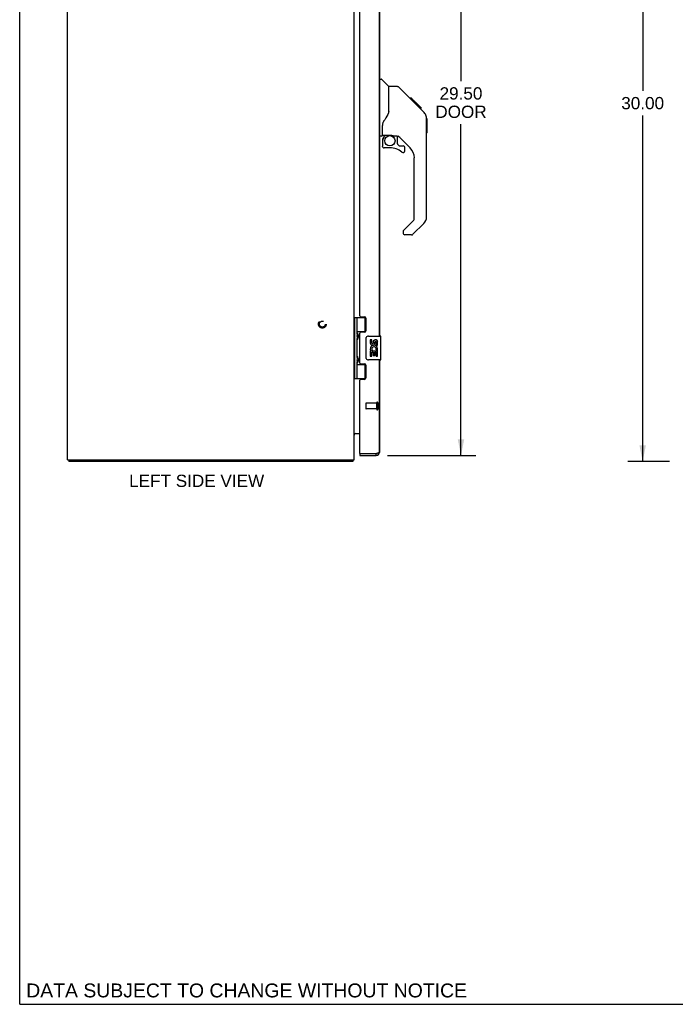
# Model space of a CAD drawing. Header units: inches. Extents: x 0 to 116, y 0 to 75.
# Tile 1 of 9: x 0 to 27, y 0 to 41. Entities that reach past the tile are written whole.
import ezdxf

# ---------------------------------------------------------------- set-up
doc = ezdxf.new("R2010")
doc.units = ezdxf.units.IN
doc.header["$LTSCALE"] = 6.394819
doc.header["$MEASUREMENT"] = 0
doc.linetypes.add('HIDDEN', pattern=[0.2, 0.1, -0.1])
doc.layers.get('0').update_dxf_attribs({"linetype": 'CONTINUOUS'})
for name, color, linetype in [('02___PRT_ALL_AXES', 7, 'CONTINUOUS'), ('DEFAULT_2', 8, 'HIDDEN'), ('DIMENSIONS', 7, 'CONTINUOUS')]:
    doc.layers.add(name, color=color, linetype=linetype)
doc.styles.get("Standard").update_dxf_attribs({"font": 'arial.ttf'})
doc.dimstyles.new('DIMSTYLE_1', dxfattribs={"dimtxt": 0.512953, "dimasz": 0.683938, "dimexe": 0.09, "dimexo": 0.07, "dimgap": 0.0375, "dimtad": 0, "dimtih": 1, "dimtoh": 1, "dimzin": 4, "dimdsep": 46, "dimtxsty": 'Standard', "dimblk": '_FILLED', "dimblk1": '_FILLED', "dimblk2": '_FILLED', "dimcen": 0.09, "dimazin": 1, "dimtfac": 1, "dimtdec": 3, "dimtofl": 0, "dimtmove": 0, "dimatfit": 3, "dimldrblk": '_FILLED', "dimfxl": 1, "dimtolj": 1, "dimtzin": 4, "dimarcsym": 0})

# ---------------------------------------------------------------- blocks, each defined once
blk = doc.blocks.new('_FILLED')
at = {"color": 0, "linetype": 'ByBlock'}
blk.add_solid([(0, 0), (-1, 0.2), (-1, -0.2)], dxfattribs=at)
blk = doc.blocks.new('*D3')
at = {"layer": 'DIMENSIONS', "color": 2, "linetype": 'Continuous'}
for p, q in [((15.396, 52.465), (19.088, 52.465)), ((18.473, 52.465), (18.473, 38.635)), ((18.473, 22.965), (18.473, 36.839)), ((15.396, 22.965), (19.088, 22.965))]:
    blk.add_line(p, q, dxfattribs=at)
at = {"layer": 'DIMENSIONS', "color": 2, "linetype": 'Continuous', "xscale": 0.6839378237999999, "yscale": 0.6839378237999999, "zscale": 0.6839378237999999}
for p, rotation in [((18.473, 52.465), 90), ((18.473, 22.965), 270)]:
    blk.add_blockref('_FILLED', p, dxfattribs=dict(at, rotation=rotation))
at = {"layer": 'DIMENSIONS', "color": 2, "linetype": 'Continuous', "insert": (18.473, 38.378), "char_height": 0.513, "width": 2.14716, "attachment_point": 2, "line_spacing_factor": 0.9}
blk.add_mtext('29.50\\PDOOR', dxfattribs=at)
blk = doc.blocks.new('*D6')
at = {"layer": 'DIMENSIONS', "color": 2, "linetype": 'Continuous'}
for p, q in [((27.202, 52.715), (25.463, 52.715)), ((26.078, 52.715), (26.078, 38.228)), ((26.078, 22.715), (26.078, 37.202)), ((27.202, 22.715), (25.463, 22.715))]:
    blk.add_line(p, q, dxfattribs=at)
at = {"layer": 'DIMENSIONS', "color": 2, "linetype": 'Continuous', "xscale": 0.6839378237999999, "yscale": 0.6839378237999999, "zscale": 0.6839378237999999}
for p, rotation in [((26.078, 52.715), 90), ((26.078, 22.715), 270)]:
    blk.add_blockref('_FILLED', p, dxfattribs=dict(at, rotation=rotation))
at = {"layer": 'DIMENSIONS', "color": 2, "linetype": 'Continuous', "insert": (26.078, 37.971), "char_height": 0.513, "width": 1.79248, "attachment_point": 2, "line_spacing_factor": 0.9}
blk.add_mtext('30.00', dxfattribs=at)

msp = doc.modelspace()

# ---------------------------------------------------------------- linework, layer by layer
at = {"color": 7, "linetype": 'Continuous'}
for p, q in [((0, 0), (0, 75.233)), ((15.063, 38.719), (15.125, 38.719)), ((15.45, 38.409), (15.153, 38.707)), ((15.817, 38.404), (15.456, 38.404)), ((15.456, 37.299), (15.456, 38.404)), ((16.638, 37.616), (15.873, 38.381)), ((16.394, 37.926), (16.328, 37.926)), ((16.402, 37.919), (16.335, 37.919)), ((16.394, 37.926), (16.721, 37.599)), ((16.411, 37.909), (16.345, 37.909)), ((16.418, 37.902), (16.351, 37.902)), ((16.426, 37.895), (16.359, 37.895)), ((16.446, 37.875), (16.379, 37.875)), ((16.468, 37.852), (16.401, 37.852)), ((16.491, 37.829), (16.425, 37.829)), ((16.515, 37.805), (16.448, 37.805)), ((16.539, 37.781), (16.472, 37.781)), ((16.563, 37.758), (16.496, 37.758)), ((16.585, 37.736), (16.518, 37.736)), ((16.605, 37.715), (16.538, 37.715)), ((16.622, 37.698), (16.555, 37.698)), ((16.635, 37.685), (16.569, 37.685)), ((16.64, 37.681), (16.573, 37.681)), ((16.642, 37.679), (16.575, 37.679)), ((16.642, 37.678), (16.575, 37.678)), ((16.643, 37.678), (16.576, 37.678)), ((16.645, 37.675), (16.578, 37.675)), ((16.65, 37.671), (16.583, 37.671)), ((16.656, 37.665), (16.589, 37.665)), ((16.669, 37.651), (16.602, 37.651)), ((16.625, 37.628), (16.611, 37.642)), ((16.684, 37.636), (16.618, 37.636)), ((16.692, 37.628), (16.625, 37.628)), ((16.638, 37.615), (16.625, 37.628)), ((16.699, 37.622), (16.632, 37.622)), ((16.638, 37.615), (16.916, 37.337)), ((16.711, 37.61), (16.644, 37.61)), ((16.716, 37.604), (16.649, 37.604)), ((16.72, 37.601), (16.653, 37.601)), ((16.721, 37.6), (16.654, 37.6)), ((16.721, 37.599), (16.654, 37.599)), ((16.722, 37.599), (16.655, 37.599)), ((16.806, 37.515), (16.722, 37.599)), ((16.739, 37.515), (16.806, 37.515)), ((16.807, 37.513), (16.741, 37.513)), ((16.81, 37.51), (16.743, 37.51)), ((16.807, 37.513), (16.81, 37.51)), ((15.456, 37.362), (15.435, 37.304)), ((17.03, 37.082), (17.03, 37.09)), ((15.181, 36.376), (15.181, 36.783)), ((17.031, 32.956), (17.031, 37.059)), ((17.043, 37.063), (17.043, 36.477)), ((15.141, 36.337), (15.063, 36.337)), ((15.2, 36.378), (15.496, 36.378)), ((15.238, 36.298), (15.318, 36.378)), ((15.244, 36.292), (15.241, 36.296)), ((15.248, 36.289), (15.244, 36.292)), ((15.253, 36.284), (15.248, 36.289)), ((15.768, 36.337), (15.681, 36.337)), ((15.811, 36.005), (15.811, 36.332)), ((16.346, 35.84), (15.845, 36.342)), ((15.181, 36.159), (15.181, 35.921)), ((15.814, 35.997), (15.886, 35.925)), ((15.894, 35.921), (16.047, 35.921)), ((15.496, 35.843), (15.259, 35.843)), ((16.126, 35.723), (16.126, 35.843)), ((16.519, 32.871), (16.519, 35.423)), ((16.061, 32.38), (16.496, 32.815)), ((16.916, 32.678), (16.464, 32.226)), ((16.047, 32.346), (16.047, 32.282)), ((16.408, 32.203), (16.126, 32.203)), ((13.995, 28.744), (14.479, 28.744)), ((14.034, 26.185), (14.034, 28.744)), ((14.132, 28.047), (14.132, 28.744)), ((14.447, 28.744), (14.447, 28.154)), ((14.132, 28.154), (14.479, 28.154)), ((14.145, 28.055), (14.146, 28.051)), ((14.146, 28.051), (14.147, 28.047)), ((14.147, 28.047), (14.149, 28.044)), ((14.149, 28.044), (14.155, 28.027)), ((14.149, 28.028), (14.149, 28.027)), ((14.149, 28.027), (14.149, 28.027)), ((14.149, 28.027), (14.149, 27.886)), ((14.155, 28.027), (14.157, 28.023)), ((14.157, 28.023), (14.159, 28.019)), ((14.421, 28.145), (14.473, 28.145)), ((14.132, 27.063), (14.132, 27.866)), ((14.144, 27.857), (14.143, 27.854)), ((14.145, 27.861), (14.144, 27.857)), ((14.147, 27.864), (14.145, 27.861)), ((14.148, 27.868), (14.147, 27.864)), ((14.15, 27.872), (14.148, 27.868)), ((14.149, 27.886), (14.149, 27.886)), ((14.156, 27.888), (14.15, 27.872)), ((14.158, 27.892), (14.156, 27.888)), ((14.16, 27.897), (14.158, 27.892)), ((14.161, 27.901), (14.16, 27.897)), ((14.498, 27.065), (14.498, 27.865)), ((14.598, 27.965), (15.108, 27.965)), ((15.123, 26.98), (15.123, 27.95)), ((14.132, 26.185), (14.132, 26.882)), ((14.144, 26.873), (14.143, 26.87)), ((14.145, 26.877), (14.144, 26.873)), ((14.145, 27.07), (14.146, 27.067)), ((14.147, 26.88), (14.145, 26.877)), ((14.146, 27.067), (14.147, 27.063)), ((14.147, 27.063), (14.149, 27.059)), ((14.148, 26.884), (14.147, 26.88)), ((14.151, 26.892), (14.148, 26.884)), ((14.149, 27.059), (14.155, 27.043)), ((14.149, 27.044), (14.149, 27.043)), ((14.149, 27.043), (14.149, 27.043)), ((14.149, 27.043), (14.149, 26.902)), ((14.149, 26.901), (14.149, 26.902)), ((14.156, 26.904), (14.151, 26.892)), ((14.155, 27.043), (14.157, 27.039)), ((14.158, 26.908), (14.156, 26.904)), ((14.157, 27.039), (14.159, 27.035)), ((14.16, 26.912), (14.158, 26.908)), ((14.161, 26.917), (14.16, 26.912)), ((14.473, 26.785), (14.421, 26.785)), ((15.108, 26.965), (14.598, 26.965)), ((14.132, 26.776), (14.479, 26.776)), ((14.447, 26.776), (14.447, 26.185)), ((13.995, 26.185), (14.479, 26.185)), ((2.058, 22.79), (2.058, 22.715)), ((13.932, 22.79), (13.932, 22.715)), ((13.953, 22.758), (13.932, 22.779)), ((14.238, 23.04), (14.253, 23.04)), ((14.238, 23.04), (14.238, 22.965)), ((14.918, 22.965), (14.918, 23.04)), ((0, 0), (116.269, 0))]:
    msp.add_line(p, q, dxfattribs=at)
at = {"color": 3, "linetype": 'Continuous'}
for p, q in [((1.995, 22.79), (1.995, 52.64)), ((13.995, 22.79), (13.995, 52.64)), ((15.063, 47.465), (15.063, 27.965)), ((15.063, 26.965), (15.063, 23.11)), ((14.238, 23.055), (14.238, 26.123)), ((14.005, 23.873), (14.003, 23.875)), ((14.01, 23.89), (14.238, 23.89)), ((1.995, 22.79), (13.995, 22.79)), ((13.932, 22.715), (2.058, 22.715)), ((14.238, 22.965), (14.918, 22.965)), ((14.918, 23.04), (14.253, 23.04)), ((14.935, 23.045), (14.918, 23.04))]:
    msp.add_line(p, q, dxfattribs=at)
at = {"color": 7, "linetype": 'Continuous'}
for points in [[(15.873, 38.381), (15.865, 38.387), (15.857, 38.393), (15.848, 38.398), (15.838, 38.401), (15.828, 38.403), (15.817, 38.404)], [(16.611, 37.642), (16.598, 37.655), (16.576, 37.677), (16.555, 37.699), (16.533, 37.72), (16.512, 37.742)], [(15.435, 37.304), (15.405, 37.235), (15.368, 37.165), (15.326, 37.093), (15.279, 37.019), (15.234, 36.954)], [(17.031, 37.059), (17.03, 37.089), (17.025, 37.13), (17.015, 37.171), (17.001, 37.21), (16.983, 37.247), (16.962, 37.282), (16.937, 37.315), (16.916, 37.337)], [(15.234, 36.954), (15.223, 36.937), (15.208, 36.908), (15.195, 36.876), (15.186, 36.842), (15.182, 36.807), (15.181, 36.783)], [(15.253, 36.284), (15.243, 36.274), (15.235, 36.263), (15.227, 36.252), (15.22, 36.24), (15.214, 36.227), (15.209, 36.214), (15.206, 36.2), (15.203, 36.187), (15.201, 36.173), (15.201, 36.159)], [(15.241, 36.296), (15.24, 36.297), (15.239, 36.298), (15.239, 36.298), (15.238, 36.298)], [(15.496, 36.378), (15.503, 36.378), (15.523, 36.377), (15.543, 36.374), (15.564, 36.371), (15.583, 36.366), (15.601, 36.361), (15.617, 36.356), (15.631, 36.351), (15.643, 36.346), (15.654, 36.342), (15.663, 36.34), (15.671, 36.338), (15.679, 36.337), (15.68, 36.337)], [(14.132, 28.102), (14.132, 28.102), (14.132, 28.101), (14.133, 28.1), (14.133, 28.099), (14.133, 28.098), (14.133, 28.097), (14.133, 28.096), (14.133, 28.095), (14.133, 28.094), (14.133, 28.092), (14.133, 28.091), (14.134, 28.09), (14.134, 28.089), (14.134, 28.088), (14.134, 28.087), (14.135, 28.086), (14.135, 28.084), (14.135, 28.083), (14.135, 28.082), (14.136, 28.08), (14.136, 28.079), (14.137, 28.078), (14.137, 28.076), (14.137, 28.075), (14.138, 28.074), (14.138, 28.072), (14.139, 28.071), (14.139, 28.069), (14.14, 28.068), (14.14, 28.066), (14.141, 28.065), (14.141, 28.063), (14.142, 28.061), (14.143, 28.06), (14.143, 28.058), (14.145, 28.055)], [(14.143, 27.854), (14.142, 27.852), (14.141, 27.851), (14.141, 27.849), (14.14, 27.847), (14.14, 27.846), (14.139, 27.844), (14.139, 27.843), (14.138, 27.841), (14.138, 27.84), (14.137, 27.839), (14.137, 27.837), (14.137, 27.836), (14.136, 27.834), (14.136, 27.833), (14.135, 27.832), (14.135, 27.831), (14.135, 27.829), (14.135, 27.828), (14.134, 27.827), (14.134, 27.826), (14.134, 27.824), (14.134, 27.823), (14.133, 27.822), (14.133, 27.821), (14.133, 27.82), (14.133, 27.819), (14.133, 27.818), (14.133, 27.817), (14.133, 27.816), (14.133, 27.815), (14.133, 27.814), (14.132, 27.813), (14.132, 27.812), (14.132, 27.811)], [(14.159, 28.019), (14.16, 28.015), (14.161, 28.013), (14.162, 28.011), (14.163, 28.009), (14.163, 28.007), (14.164, 28.005), (14.165, 28.003), (14.166, 28.001), (14.166, 27.999), (14.167, 27.997), (14.167, 27.995), (14.168, 27.994), (14.168, 27.992), (14.169, 27.99), (14.169, 27.988), (14.17, 27.987), (14.17, 27.985), (14.171, 27.984), (14.171, 27.982), (14.171, 27.981), (14.172, 27.979), (14.172, 27.978), (14.172, 27.976), (14.172, 27.975), (14.173, 27.974), (14.173, 27.972), (14.173, 27.971), (14.173, 27.97), (14.173, 27.968), (14.173, 27.967), (14.174, 27.966), (14.174, 27.964), (14.174, 27.963), (14.174, 27.962), (14.174, 27.961), (14.174, 27.959), (14.174, 27.958), (14.174, 27.957), (14.174, 27.956), (14.174, 27.954), (14.174, 27.953), (14.174, 27.952), (14.174, 27.951), (14.174, 27.949), (14.174, 27.948), (14.173, 27.947), (14.173, 27.945), (14.173, 27.944), (14.173, 27.943), (14.173, 27.941), (14.173, 27.94), (14.172, 27.939), (14.172, 27.937), (14.172, 27.936), (14.172, 27.934), (14.171, 27.933), (14.171, 27.931), (14.171, 27.93), (14.17, 27.928), (14.17, 27.927), (14.169, 27.925), (14.169, 27.923), (14.168, 27.922), (14.168, 27.92), (14.167, 27.918), (14.167, 27.917), (14.166, 27.915), (14.166, 27.913), (14.165, 27.911), (14.164, 27.909), (14.163, 27.907), (14.163, 27.905), (14.162, 27.903), (14.161, 27.901)], [(14.498, 27.865), (14.498, 27.871), (14.498, 27.877), (14.499, 27.883), (14.501, 27.889), (14.502, 27.895), (14.504, 27.901)], [(14.132, 27.118), (14.132, 27.117), (14.132, 27.116), (14.133, 27.115), (14.133, 27.114), (14.133, 27.113), (14.133, 27.112), (14.133, 27.111), (14.133, 27.11), (14.133, 27.109), (14.133, 27.108), (14.133, 27.107), (14.134, 27.106), (14.134, 27.105), (14.134, 27.104), (14.134, 27.103), (14.135, 27.101), (14.135, 27.1), (14.135, 27.099), (14.135, 27.098), (14.136, 27.096), (14.136, 27.095), (14.137, 27.094), (14.137, 27.092), (14.137, 27.091), (14.138, 27.089), (14.138, 27.088), (14.139, 27.086), (14.139, 27.085), (14.14, 27.083), (14.14, 27.082), (14.141, 27.08), (14.141, 27.079), (14.142, 27.077), (14.143, 27.075), (14.143, 27.074), (14.145, 27.07)], [(14.143, 26.87), (14.142, 26.868), (14.141, 26.866), (14.141, 26.865), (14.14, 26.863), (14.14, 26.862), (14.139, 26.86), (14.139, 26.859), (14.138, 26.857), (14.138, 26.856), (14.137, 26.854), (14.137, 26.853), (14.137, 26.852), (14.136, 26.85), (14.136, 26.849), (14.135, 26.848), (14.135, 26.846), (14.135, 26.845), (14.135, 26.844), (14.134, 26.843), (14.134, 26.841), (14.134, 26.84), (14.134, 26.839), (14.133, 26.838), (14.133, 26.837), (14.133, 26.836), (14.133, 26.835), (14.133, 26.834), (14.133, 26.833), (14.133, 26.832), (14.133, 26.831), (14.133, 26.83), (14.132, 26.829), (14.132, 26.828), (14.132, 26.827)], [(14.159, 27.035), (14.16, 27.031), (14.161, 27.028), (14.162, 27.026), (14.163, 27.024), (14.163, 27.022), (14.164, 27.02), (14.165, 27.018), (14.166, 27.017), (14.166, 27.015), (14.167, 27.013), (14.167, 27.011), (14.168, 27.009), (14.168, 27.008), (14.169, 27.006), (14.169, 27.004), (14.17, 27.003), (14.17, 27.001), (14.171, 26.999), (14.171, 26.998), (14.171, 26.996), (14.172, 26.995), (14.172, 26.994), (14.172, 26.992), (14.172, 26.991), (14.173, 26.989), (14.173, 26.988), (14.173, 26.987), (14.173, 26.985), (14.173, 26.984), (14.173, 26.983), (14.174, 26.981), (14.174, 26.98), (14.174, 26.979), (14.174, 26.978), (14.174, 26.976), (14.174, 26.975), (14.174, 26.974), (14.174, 26.973), (14.174, 26.971), (14.174, 26.97), (14.174, 26.969), (14.174, 26.968), (14.174, 26.966), (14.174, 26.965), (14.174, 26.964), (14.173, 26.962), (14.173, 26.961), (14.173, 26.96), (14.173, 26.958), (14.173, 26.957), (14.173, 26.956), (14.172, 26.954), (14.172, 26.953), (14.172, 26.952), (14.172, 26.95), (14.171, 26.949), (14.171, 26.947), (14.171, 26.946), (14.17, 26.944), (14.17, 26.943), (14.169, 26.941), (14.169, 26.939), (14.168, 26.938), (14.168, 26.936), (14.167, 26.934), (14.167, 26.932), (14.166, 26.93), (14.166, 26.929), (14.165, 26.927), (14.164, 26.925), (14.163, 26.923), (14.163, 26.921), (14.162, 26.919), (14.161, 26.917)], [(14.504, 27.028), (14.502, 27.034), (14.501, 27.04), (14.499, 27.046), (14.498, 27.052), (14.498, 27.058), (14.498, 27.065)]]:
    msp.add_lwpolyline(points, dxfattribs=at)
at = {"color": 3, "linetype": 'Continuous'}
for points in [[(14.01, 23.89), (14.01, 23.889), (14.01, 23.887), (14.01, 23.886), (14.01, 23.885), (14.01, 23.883), (14.009, 23.882), (14.008, 23.88), (14.007, 23.879), (14.006, 23.878), (14.005, 23.876), (14.004, 23.875), (14.003, 23.874), (14.002, 23.873), (14, 23.872), (13.999, 23.87), (13.998, 23.869), (13.997, 23.868), (13.996, 23.867), (13.995, 23.865), (13.995, 23.864), (13.995, 23.863), (13.995, 23.862)], [(14.01, 23.863), (14.01, 23.864), (14.01, 23.864), (14.01, 23.865), (14.01, 23.865), (14.01, 23.866), (14.01, 23.867), (14.009, 23.868), (14.008, 23.869), (14.007, 23.87), (14.006, 23.871), (14.005, 23.873)], [(15.063, 23.11), (15.062, 23.107), (15.062, 23.104), (15.06, 23.102), (15.058, 23.099), (15.056, 23.096), (15.053, 23.094), (15.05, 23.091), (15.046, 23.088), (15.042, 23.085), (15.037, 23.083), (15.032, 23.08), (15.026, 23.077), (15.02, 23.075), (15.014, 23.072), (15.007, 23.069), (15, 23.067), (14.993, 23.064), (14.985, 23.061), (14.977, 23.059), (14.969, 23.056), (14.961, 23.053)], [(13.942, 22.731), (13.941, 22.729), (13.941, 22.727), (13.94, 22.725), (13.94, 22.723), (13.939, 22.722), (13.938, 22.72), (13.938, 22.719), (13.937, 22.718), (13.936, 22.717), (13.936, 22.716), (13.935, 22.716), (13.934, 22.715), (13.933, 22.715), (13.933, 22.715), (13.932, 22.715)], [(13.953, 22.758), (13.952, 22.757), (13.951, 22.755), (13.95, 22.754), (13.949, 22.752), (13.948, 22.75), (13.947, 22.748), (13.946, 22.745), (13.945, 22.743), (13.944, 22.74), (13.944, 22.738), (13.942, 22.731)], [(14.961, 23.053), (14.952, 23.05), (14.944, 23.048), (14.935, 23.045)]]:
    msp.add_lwpolyline(points, dxfattribs=at)
at = {"color": 7, "linetype": 'Continuous'}
msp.add_circle((15.496, 36.138), 0.217, dxfattribs=at)
for centre, radius, start, end in [((15.125, 38.679), 0.0394, 45, 90), ((15.437, 38.395), 0.0197, 0, 45), ((16.598, 37.043), 0.433, 42.2386, 42.7273), ((17.023, 37.063), 0.0197, 0, 69.0585), ((15.141, 36.376), 0.0394, 270, 360), ((15.2, 36.398), 0.0197, 180, 270), ((15.378, 36.159), 0.197, 135, 180), ((15.768, 36.14), 0.197, 45, 90), ((17.023, 36.477), 0.0197, 293.607, 360), ((15.259, 35.921), 0.0787, 180, 270), ((15.822, 36.005), 0.0118, 180, 225), ((15.894, 35.933), 0.0118, 225, 270), ((16.047, 35.843), 0.0787, 0, 90), ((15.496, 35.055), 0.787, 50.4788, 90), ((16.047, 35.723), 0.0787, 230.4788, 360), ((15.929, 35.423), 0.591, 0, 45), ((16.441, 32.871), 0.0787, 315, 360), ((16.637, 32.956), 0.394, 315, 360), ((16.094, 32.346), 0.0472, 135, 180), ((16.126, 32.282), 0.0787, 180, 270), ((16.408, 32.282), 0.0787, 270, 315), ((14.059, 28.027), 0.09, 0.672, 34.9249), ((14.059, 27.887), 0.09, 325.0751, 359.328), ((14.598, 27.865), 0.1, 90, 158.7946), ((15.108, 27.95), 0.015, 0, 90), ((14.059, 27.043), 0.09, 0.672, 34.9249), ((14.059, 26.903), 0.09, 325.0751, 359.328), ((14.598, 27.065), 0.1, 201.205, 270), ((15.108, 26.98), 0.015, 270, 360), ((14.918, 23.11), 0.07, 270, 304.5326)]:
    msp.add_arc(centre, radius, start, end, dxfattribs=at)
at = {"color": 3, "linetype": 'Continuous'}
for centre, radius, start, end in [((14.065, 23.82), 0.07, 90, 180), ((14.918, 23.11), 0.145, 270, 360), ((13.85, 22.86), 0.145, 315.3986, 331.1315), ((14.253, 23.055), 0.015, 180, 270)]:
    msp.add_arc(centre, radius, start, end, dxfattribs=at)
at = {"color": 7, "linetype": 'Continuous'}
for centre in [(14.227, 27.957), (14.227, 26.973)]:
    msp.add_ellipse(centre, major_axis=(0, 0.188), ratio=0.57735, start_param=1.066602, end_param=2.074991, dxfattribs=at)
at = {"layer": '02___PRT_ALL_AXES', "color": 3, "linetype": 'Continuous'}
for p, q in [((15.063, 27.965), (15.063, 47.465)), ((14.238, 28.806), (14.238, 46.623)), ((14.269, 28.775), (14.426, 28.775)), ((14.488, 28.713), (14.488, 28.184)), ((14.238, 26.838), (14.238, 28.091)), ((14.426, 28.122), (14.269, 28.122)), ((14.269, 26.807), (14.426, 26.807)), ((15.063, 23.11), (15.063, 26.965)), ((14.488, 26.745), (14.488, 26.216)), ((14.426, 26.154), (14.269, 26.154))]:
    msp.add_line(p, q, dxfattribs=at)
at = {"layer": '02___PRT_ALL_AXES', "color": 7, "linetype": 'Continuous'}
for p, q in [((14.421, 28.145), (14.421, 28.122)), ((14.736, 27.81), (14.673, 27.81)), ((14.673, 27.81), (14.673, 27.674)), ((14.736, 27.674), (14.736, 27.81)), ((14.801, 27.737), (14.801, 27.668)), ((14.862, 27.674), (14.861, 27.716)), ((14.924, 27.58), (14.924, 27.716)), ((14.985, 27.58), (14.985, 27.737)), ((14.691, 27.349), (14.673, 27.349)), ((14.673, 27.349), (14.673, 27.119)), ((14.726, 27.349), (14.753, 27.368)), ((14.726, 27.349), (14.985, 27.349)), ((14.736, 27.286), (14.801, 27.286)), ((14.736, 27.119), (14.736, 27.286)), ((14.801, 27.286), (14.801, 27.15)), ((14.862, 27.286), (14.924, 27.286)), ((14.862, 27.15), (14.862, 27.286)), ((14.917, 27.385), (14.974, 27.36)), ((14.924, 27.58), (14.985, 27.58)), ((14.924, 27.119), (14.924, 27.286)), ((14.985, 27.396), (14.985, 27.449)), ((14.985, 27.119), (14.985, 27.349)), ((14.421, 26.807), (14.421, 26.785)), ((14.673, 27.119), (14.736, 27.119)), ((14.801, 27.15), (14.862, 27.15)), ((14.924, 27.119), (14.985, 27.119))]:
    msp.add_line(p, q, dxfattribs=at)
at = {"layer": '02___PRT_ALL_AXES', "color": 8, "linetype": 'HIDDEN'}
for p, q in [((14.945, 25.164), (14.498, 25.164)), ((14.945, 24.916), (14.945, 25.164)), ((14.945, 24.916), (14.498, 24.916))]:
    msp.add_line(p, q, dxfattribs=at)
msp.add_circle((12.67, 28.465), 0.124, dxfattribs=at)
at = {"layer": '02___PRT_ALL_AXES', "color": 3, "linetype": 'Continuous'}
for centre, radius, start, end in [((14.269, 28.806), 0.031, 180, 270), ((14.426, 28.713), 0.062, 0, 90), ((14.269, 28.091), 0.031, 90, 180), ((14.426, 28.184), 0.062, 270, 360), ((14.269, 26.838), 0.031, 180, 270), ((14.426, 26.745), 0.062, 0, 90), ((14.269, 26.123), 0.031, 90, 180), ((14.426, 26.216), 0.062, 270, 360)]:
    msp.add_arc(centre, radius, start, end, dxfattribs=at)
at = {"layer": '02___PRT_ALL_AXES', "color": 7, "linetype": 'Continuous'}
for centre, radius, start, end in [((14.767, 27.674), 0.0943, 180, 360), ((14.767, 27.674), 0.0314, 180, 261.2295), ((14.767, 27.679), 0.0362, 263.4285, 341.7628), ((14.893, 27.716), 0.0943, 71.7267, 167.4338), ((14.893, 27.716), 0.0314, 0, 180.0485), ((14.893, 27.716), 0.0943, 12.5402, 71.701), ((14.827, 27.422), 0.154, 161.4199, 206.1963), ((14.83, 27.423), 0.157, 9.7031, 161.8791), ((14.83, 27.423), 0.157, 205.737, 207.8532), ((14.83, 27.423), 0.0943, 336.5966, 215.1122), ((14.83, 27.423), 0.157, 336.5966, 350.2969)]:
    msp.add_arc(centre, radius, start, end, dxfattribs=at)
at = {"layer": 'DEFAULT_2', "color": 8, "linetype": 'HIDDEN'}
for p, q in [((14.488, 25.154), (14.488, 24.926)), ((14.945, 25.182), (14.945, 24.898)), ((14.988, 25.182), (14.988, 24.898))]:
    msp.add_line(p, q, dxfattribs=at)
for radius in [0.164, 0.124]:
    msp.add_circle((12.67, 28.465), radius, dxfattribs=at)
for centre, radius, start, end in [((14.498, 25.154), 0.01, 90, 180), ((14.966, 25.182), 0.0215, 0, 180), ((14.498, 24.926), 0.01, 180, 270), ((14.966, 24.898), 0.0215, 180, 360)]:
    msp.add_arc(centre, radius, start, end, dxfattribs=at)

# ---------------------------------------------------------------- texts
at = {"layer": 'DIMENSIONS', "color": 2, "linetype": 'Continuous', "attachment_point": 2, "line_spacing_factor": 0.9}
for s, insert, char_height, width in [('LEFT SIDE VIEW', (7.408, 22.163), 0.51295, 5.64058), ('DATA SUBJECT TO CHANGE WITHOUT NOTICE', (9.499, 0.871), 0.58135, 18.41725)]:
    msp.add_mtext(s, dxfattribs=dict(at, insert=insert, char_height=char_height, width=width))

# ---------------------------------------------------------------- dimensions: what is measured, and where the dimension line sits
at = {"layer": 'DIMENSIONS', "color": 2, "linetype": 'Continuous'}
dim = msp.add_linear_dim(base=(18.473, 52.465), p1=(15.326, 22.965), p2=(15.326, 52.465), angle=90, text='<>\\PDOOR', dimstyle='DIMSTYLE_1', dxfattribs=at)
dim.commit()
dim.dimension.update_dxf_attribs({"geometry": '*D3', "text_midpoint": (18.473, 37.737), "dimtype": 160})
dim = msp.add_linear_dim(base=(26.078, 22.715), p1=(27.272, 52.715), p2=(27.272, 22.715), angle=270, dimstyle='DIMSTYLE_1', dxfattribs=at)
dim.commit()
dim.dimension.update_dxf_attribs({"geometry": '*D6', "text_midpoint": (26.077, 37.712), "dimtype": 160})

doc.saveas('drawing.dxf')
